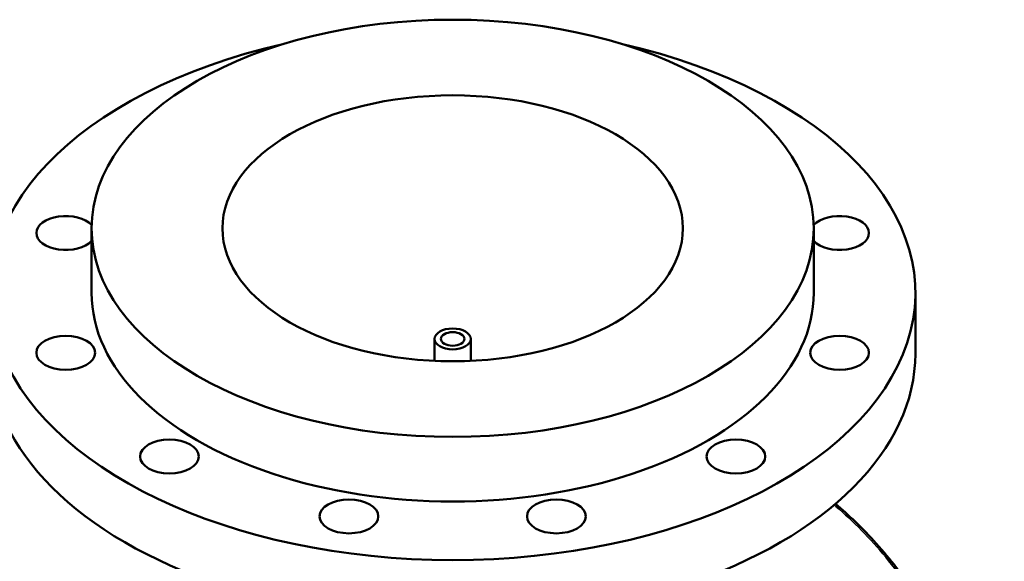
# Model space of a CAD drawing. Header units: millimetres. Extents: x -579 to 1113, y -250 to 944.
# Tile 10 of 10: x 677 to 1113, y 704 to 944. Entities that reach past the tile are written whole.
import ezdxf

# ---------------------------------------------------------------- set-up
doc = ezdxf.new("R2010")
doc.units = ezdxf.units.MM
doc.layers.add('Visible (ANSI)', color=7, linetype='Continuous', lineweight=50)
doc.layers.add('Visible Narrow (ANSI)', color=7, linetype='Continuous', lineweight=35)

msp = doc.modelspace()

# ---------------------------------------------------------------- linework, layer by layer
at = {"layer": 'Visible (ANSI)'}
for p, q in [((708.7, 822.62), (708.7, 851.2)), ((1028.7, 822.62), (1028.7, 851.2)), ((1073.7, 795.68), (1073.7, 822.62)), ((860.7, 792.49), (860.7, 802.21)), ((876.7, 792.49), (876.7, 802.21))]:
    msp.add_line(p, q, dxfattribs=at)
for centre, major_axis in [((868.7, 851.2), (160, 0)), ((868.7, 851.2), (102, 0)), ((697.24, 796.1), (13, 0)), ((868.7, 802.21), (8, 0)), ((868.7, 802.21), (5.2, 0)), ((1040.15, 796.1), (-13, 0)), ((743.18, 750.16), (13, 0)), ((994.21, 750.16), (13, 0)), ((822.76, 723.63), (13, 0)), ((914.64, 723.63), (13, 0))]:
    msp.add_ellipse(centre, major_axis=major_axis, ratio=0.57735, dxfattribs=at)
for centre, major_axis, start_param, end_param in [((868.7, 822.62), (-205, 0), 5.088556, 10.619407), ((697.24, 849.15), (-13, 0), 3.631274, 8.931764), ((1040.15, 849.15), (13, 0), 3.634607, 8.935096), ((868.7, 822.62), (-160, 0), 0, 3.141593), ((868.7, 795.68), (-205, 0), 0, 3.141593)]:
    msp.add_ellipse(centre, major_axis=major_axis, ratio=0.57735, start_param=start_param, end_param=end_param, dxfattribs=at)
msp.add_open_spline([(1113.12, 605.64), (1111.58, 610.62), (1109.93, 615.59), (1106.42, 625.46), (1104.55, 630.37), (1100.59, 640.08), (1098.51, 644.88), (1094.12, 654.32), (1091.82, 658.96), (1087.02, 668.03), (1084.53, 672.45), (1079.35, 681.05), (1076.67, 685.22), (1071.15, 693.28), (1068.3, 697.16), (1062.46, 704.62), (1059.47, 708.19), (1053.35, 715), (1050.22, 718.24), (1044.17, 724.07), (1041.25, 726.69), (1038.29, 729.19)], degree=3, knots=[11.991621, 11.991621, 11.991621, 11.991621, 13.550267, 13.550267, 15.118235, 15.118235, 16.689465, 16.689465, 18.257507, 18.257507, 19.816429, 19.816429, 21.361663, 21.361663, 22.890316, 22.890316, 24.401199, 24.401199, 25.894701, 25.894701, 27.224506, 27.224506, 27.224506, 27.224506], dxfattribs=at)
at = {"layer": 'Visible Narrow (ANSI)'}
msp.add_open_spline([(1037.73, 728.71), (1038.47, 728.09), (1039.2, 727.46), (1047.65, 720.06), (1054.99, 712.39), (1068.82, 695.42), (1075.31, 686.1), (1089.31, 662.81), (1096.36, 648.36), (1106.1, 624.19), (1109.42, 614.8), (1112.37, 605.33)], degree=3, knots=[-27.149807, -27.149807, -27.149807, -27.149807, -26.818086, -26.818086, -23.315679, -23.315679, -19.754786, -19.754786, -14.941139, -14.941139, -11.991621, -11.991621, -11.991621, -11.991621], dxfattribs=at)

doc.saveas('drawing.dxf')
